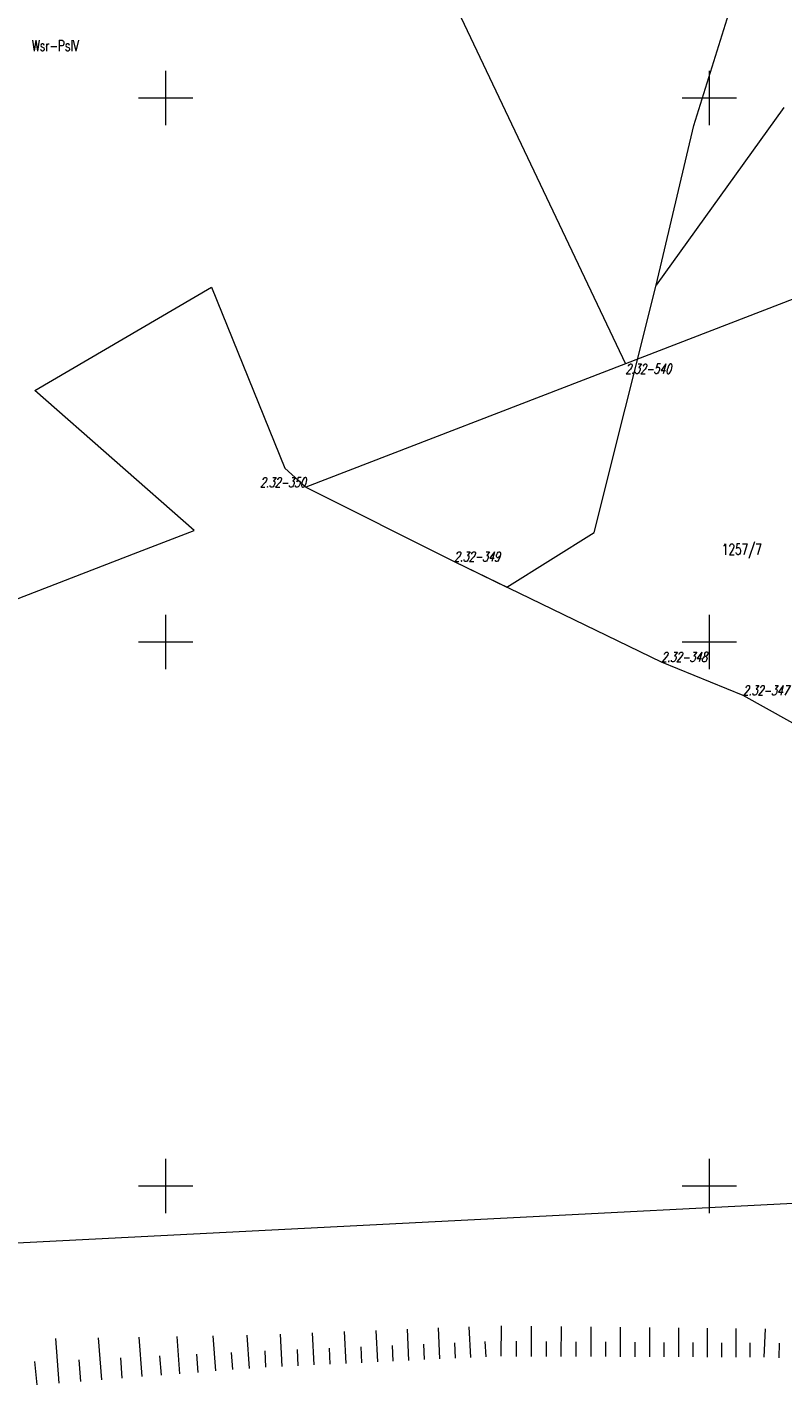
# Model space of a CAD drawing. Header units: metres. Extents: x 7582703 to 7587334, y 6019078 to 6022350.
# Tile 5 of 88: x 7585237 to 7585307, y 6019532 to 6019657. Entities that reach past the tile are written whole.
import ezdxf
from ezdxf.enums import TextEntityAlignment as Align

# ---------------------------------------------------------------- set-up
doc = ezdxf.new("R2010")
doc.units = ezdxf.units.M
doc.header["$MEASUREMENT"] = 0
doc.linetypes.add('EGDE', pattern=[0])
doc.layers.add('Dzialki', color=7, linetype='EGDE', lineweight=60)
doc.styles.get("Standard").update_dxf_attribs({"font": 'Simplex.SHX', "width": 0.75})

msp = doc.modelspace()

# ---------------------------------------------------------------- linework, layer by layer
at = {"layer": 'Dzialki', "lineweight": 9}
for p, q in [((7585247.62, 6019719.58), (7585292.27, 6019625.56)), ((7585298.57, 6019647.48), (7585306.66, 6019673.47)), ((7585250, 6019647.5), (7585250, 6019652.5)), ((7585361.27, 6019652.19), (7585292.27, 6019625.56)), ((7585300, 6019647.5), (7585300, 6019652.5)), ((7585247.5, 6019650), (7585252.5, 6019650)), ((7585297.5, 6019650), (7585302.5, 6019650)), ((7585306.85, 6019649.13), (7585295.1, 6019632.79)), ((7585295.1, 6019632.79), (7585298.57, 6019647.48)), ((7585237.95, 6019623.12), (7585254.22, 6019632.6)), ((7585254.22, 6019632.6), (7585260.96, 6019615.99)), ((7585289.4, 6019610.06), (7585295.1, 6019632.79)), ((7585292.27, 6019625.56), (7585262.88, 6019614.22)), ((7585252.62, 6019610.26), (7585237.95, 6019623.12)), ((7585260.96, 6019615.99), (7585262.88, 6019614.22)), ((7585262.88, 6019614.22), (7585276.51, 6019607.4)), ((7585262.88, 6019614.22), (7585276.51, 6019607.4)), ((7585247.02, 6019608.1), (7585252.62, 6019610.26)), ((7585281.36, 6019605.05), (7585289.4, 6019610.06)), ((7585201.79, 6019590.63), (7585247.02, 6019608.1)), ((7585276.51, 6019607.4), (7585295.57, 6019598.17)), ((7585276.51, 6019607.4), (7585281.36, 6019605.05)), ((7585250, 6019597.5), (7585250, 6019602.5)), ((7585300, 6019597.5), (7585300, 6019602.5)), ((7585247.5, 6019600), (7585252.5, 6019600)), ((7585297.5, 6019600), (7585302.5, 6019600)), ((7585295.57, 6019598.17), (7585303.07, 6019595.1)), ((7585303.07, 6019595.1), (7585316.18, 6019587.83)), ((7585250, 6019547.5), (7585250, 6019552.5)), ((7585300, 6019547.5), (7585300, 6019552.5)), ((7585247.5, 6019550), (7585252.5, 6019550)), ((7585297.5, 6019550), (7585302.5, 6019550)), ((7585322.61, 6019549.15), (7585280.78, 6019547.02)), ((7585280.78, 6019547.02), (7585198.31, 6019542.81)), ((7585247.83, 6019532.48), (7585247.54, 6019536.12)), ((7585251.31, 6019532.74), (7585251.05, 6019536.18)), ((7585254.61, 6019533), (7585254.36, 6019536.24)), ((7585257.71, 6019533.24), (7585257.48, 6019536.3)), ((7585260.7, 6019533.41), (7585260.55, 6019536.39)), ((7585263.65, 6019533.55), (7585263.51, 6019536.5)), ((7585266.58, 6019533.69), (7585266.44, 6019536.62)), ((7585269.49, 6019533.83), (7585269.35, 6019536.73)), ((7585272.37, 6019533.97), (7585272.23, 6019536.84)), ((7585275.22, 6019534.1), (7585275.09, 6019536.95)), ((7585278.06, 6019534.24), (7585277.92, 6019537.06)), ((7585280.86, 6019534.35), (7585280.87, 6019537.14)), ((7585283.63, 6019534.34), (7585283.64, 6019537.11)), ((7585286.38, 6019534.33), (7585286.39, 6019537.08)), ((7585289.11, 6019534.32), (7585289.12, 6019537.05)), ((7585291.82, 6019534.31), (7585291.83, 6019537.02)), ((7585294.51, 6019534.3), (7585294.52, 6019536.98)), ((7585297.18, 6019534.29), (7585297.19, 6019536.95)), ((7585299.82, 6019534.28), (7585299.83, 6019536.92)), ((7585302.45, 6019534.28), (7585302.45, 6019536.89)), ((7585305.05, 6019534.27), (7585305.15, 6019536.86)), ((7585240.21, 6019531.89), (7585239.89, 6019535.98)), ((7585244.13, 6019532.19), (7585243.83, 6019536.05)), ((7585262.18, 6019533.48), (7585262.11, 6019534.96)), ((7585265.12, 6019533.62), (7585265.05, 6019535.09)), ((7585268.04, 6019533.76), (7585267.97, 6019535.22)), ((7585270.93, 6019533.9), (7585270.86, 6019535.34)), ((7585273.8, 6019534.04), (7585273.73, 6019535.47)), ((7585276.64, 6019534.17), (7585276.58, 6019535.59)), ((7585279.46, 6019534.3), (7585279.39, 6019535.71)), ((7585282.25, 6019534.34), (7585282.25, 6019535.73)), ((7585285.01, 6019534.33), (7585285.01, 6019535.71)), ((7585287.75, 6019534.33), (7585287.76, 6019535.69)), ((7585290.47, 6019534.32), (7585290.48, 6019535.67)), ((7585293.17, 6019534.31), (7585293.17, 6019535.65)), ((7585295.85, 6019534.3), (7585295.85, 6019535.63)), ((7585298.5, 6019534.29), (7585298.51, 6019535.61)), ((7585301.14, 6019534.28), (7585301.14, 6019535.6)), ((7585303.75, 6019534.27), (7585303.75, 6019535.58)), ((7585306.4, 6019534.21), (7585306.45, 6019535.56)), ((7585238.16, 6019531.72), (7585237.95, 6019533.87)), ((7585242.2, 6019532.04), (7585242.04, 6019534.03)), ((7585246, 6019532.34), (7585245.86, 6019534.21)), ((7585249.6, 6019532.61), (7585249.46, 6019534.38)), ((7585252.98, 6019532.87), (7585252.86, 6019534.54)), ((7585256.18, 6019533.12), (7585256.06, 6019534.7)), ((7585259.21, 6019533.34), (7585259.14, 6019534.84))]:
    msp.add_line(p, q, dxfattribs=at)

# ---------------------------------------------------------------- texts
at = {"layer": 'Dzialki', "lineweight": 9, "width": 0.7}
msp.add_text('Wsr-PsIV', height=1, dxfattribs=at).set_placement((7585237.69, 6019655.31), align=Align.TOP_LEFT)
at = {"layer": 'Dzialki', "lineweight": 9, "oblique": 15, "width": 0.7}
msp.add_text('2.32-540', height=0.9, dxfattribs=at).set_placement((7585292.27, 6019625.56), align=Align.TOP_LEFT)
msp.add_text('2.32-350', height=0.9, dxfattribs=at).set_placement((7585262.88, 6019614.22), align=Align.RIGHT)
at = {"layer": 'Dzialki', "lineweight": 9, "width": 0.7}
msp.add_text('1257/7', height=1, dxfattribs=at).set_placement((7585301.16, 6019608.02))
at = {"layer": 'Dzialki', "lineweight": 9, "oblique": 15, "width": 0.7}
for s, p in [('2.32-349', (7585276.51, 6019607.4)), ('2.32-348', (7585295.57, 6019598.17)), ('2.32-347', (7585303.07, 6019595.1))]:
    msp.add_text(s, height=0.9, dxfattribs=at).set_placement(p)

doc.saveas('drawing.dxf')
